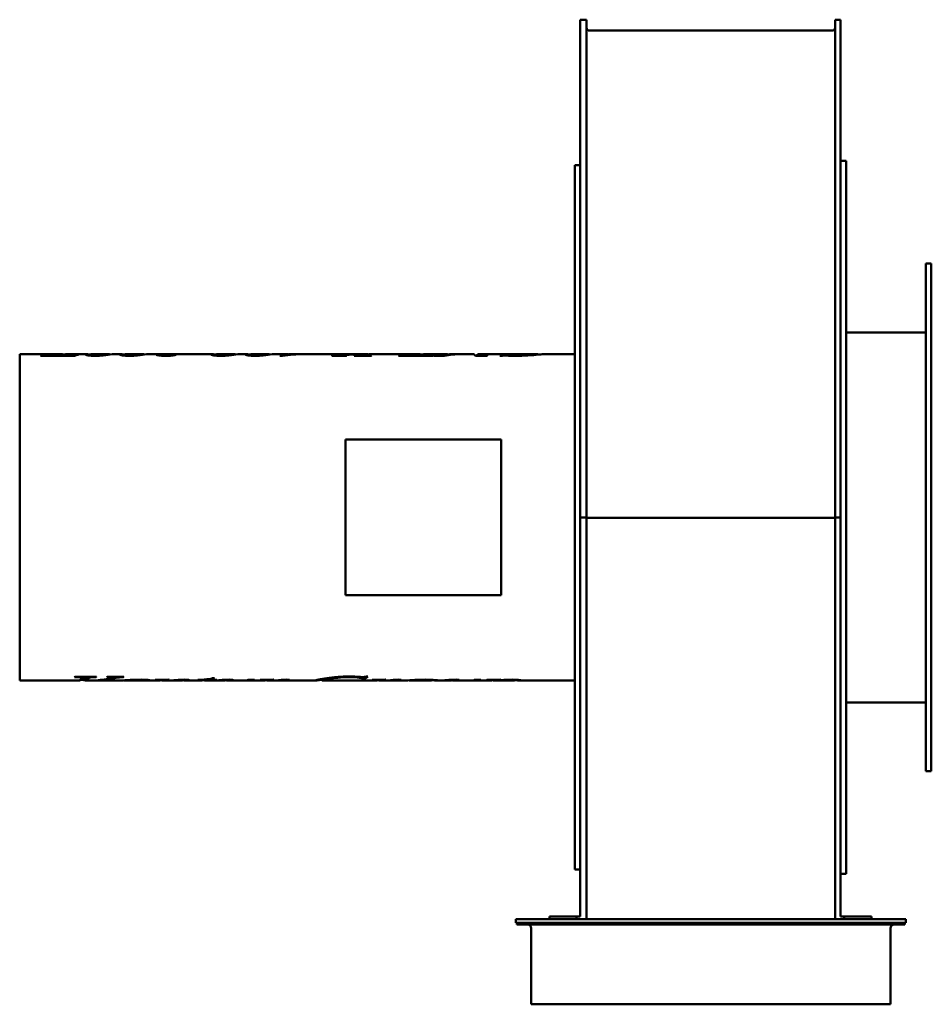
# Model space of a CAD drawing. Header units: millimetres. Extents: x 379 to 881, y 174 to 717.
import ezdxf

# ---------------------------------------------------------------- set-up
doc = ezdxf.new("R2010")
doc.units = ezdxf.units.MM
doc.header["$LTSCALE"] = 3
doc.layers.add('Widoczne (ISO)', color=7, linetype='Continuous', lineweight=50)

msp = doc.modelspace()

# ---------------------------------------------------------------- linework, layer by layer
at = {"layer": 'Widoczne (ISO)'}
for p, q in [((687.75, 688.9), (687.75, 716.96)), ((691.25, 716.96), (687.75, 716.96)), ((691.25, 688.9), (691.25, 716.96)), ((828.25, 688.9), (828.25, 716.96)), ((831.25, 716.96), (828.25, 716.96)), ((831.25, 688.9), (831.25, 716.96)), ((692.75, 710.96), (826.75, 710.96)), ((687.75, 442.54), (687.75, 688.9)), ((691.25, 442.54), (691.25, 688.9)), ((828.25, 442.54), (828.25, 688.9)), ((831.25, 442.54), (831.25, 688.9)), ((684.75, 636.74), (684.75, 636.67)), ((684.75, 636.74), (687.75, 636.74)), ((684.75, 624.64), (684.75, 636.67)), ((831.25, 639.04), (834.25, 639.04)), ((834.25, 639.04), (834.25, 246.04)), ((684.75, 624.64), (684.75, 624.33)), ((684.75, 623.84), (684.75, 624.33)), ((684.75, 623.84), (684.75, 623.29)), ((684.75, 580.39), (684.75, 623.29)), ((878.25, 302.54), (878.25, 582.54)), ((881.25, 582.54), (878.25, 582.54)), ((881.25, 302.54), (881.25, 582.54)), ((684.75, 580.39), (684.75, 579.24)), ((684.75, 519.31), (684.75, 579.24)), ((834.25, 544.54), (878.25, 544.54)), ((378.75, 532.54), (378.75, 352.54)), ((378.75, 532.54), (401.75, 532.54)), ((392.27, 532.35), (392.94, 532.35)), ((392.27, 531.68), (392.27, 532.35)), ((392.6, 531.68), (392.6, 532.15)), ((404.99, 532.54), (415.41, 532.54)), ((410.49, 532.35), (411.16, 532.35)), ((410.49, 532.15), (410.49, 532.35)), ((417.66, 531.73), (417.66, 532.18)), ((418.8, 532.54), (427.37, 532.54)), ((430.8, 532.54), (434.3, 532.54)), ((436.55, 531.73), (436.55, 532.18)), ((437.7, 532.54), (446.26, 532.54)), ((449.69, 532.54), (456.85, 532.54)), ((457.32, 531.64), (457.32, 532.22)), ((459.81, 532.47), (459.81, 532.51)), ((461.79, 532.54), (484.67, 532.54)), ((464.16, 531.99), (464.16, 532.15)), ((465.57, 532.53), (465.57, 532.54)), ((486.92, 531.73), (486.92, 532.18)), ((488.06, 532.54), (496.63, 532.54)), ((500.06, 532.54), (503.56, 532.54)), ((505.81, 531.73), (505.81, 532.18)), ((506.96, 532.54), (515.52, 532.54)), ((518.95, 532.54), (525.83, 532.54)), ((526.3, 532.03), (526.3, 532.21)), ((526.97, 532.38), (526.97, 532.46)), ((528.53, 532.54), (533.43, 532.54)), ((535.25, 532.54), (565.21, 532.54)), ((558.63, 532.08), (558.63, 532.23)), ((566.31, 532.48), (566.31, 532.53)), ((568.78, 532.54), (569.43, 532.54)), ((569.19, 531.68), (569.19, 532.54)), ((569.23, 531.68), (569.23, 532.54)), ((572.75, 532.54), (599.03, 532.54)), ((589.55, 532.35), (590.23, 532.35)), ((589.55, 531.68), (589.55, 532.35)), ((589.88, 531.68), (589.88, 532.15)), ((602.28, 532.54), (613.67, 532.54)), ((607.77, 532.35), (608.45, 532.35)), ((607.77, 532.15), (607.77, 532.35)), ((611.51, 531.68), (611.51, 532.24)), ((614.7, 531.99), (614.7, 532.2)), ((616.95, 532.54), (620.39, 532.54)), ((622, 532.54), (628.57, 532.54)), ((631.74, 532.54), (634.93, 532.54)), ((632.69, 531.68), (632.69, 532.2)), ((636.34, 532.54), (643.31, 532.54)), ((653.67, 532.54), (643.29, 532.54)), ((645.35, 532.39), (646.03, 532.39)), ((645.35, 531.76), (645.35, 532.39)), ((645.86, 531.77), (645.86, 532.25)), ((653.68, 532.54), (664.07, 532.54)), ((664.33, 532.26), (664.33, 532.49)), ((667.78, 532.54), (684.75, 532.54)), ((409.41, 531.68), (390.21, 531.68)), ((396.58, 531.87), (398.64, 531.87)), ((398.64, 531.68), (398.64, 531.87)), ((401.83, 531.87), (403.26, 531.87)), ((401.83, 531.68), (401.83, 531.87)), ((523.6, 531.68), (522.21, 531.68)), ((558.85, 531.68), (550.83, 531.68)), ((551.01, 531.68), (551.01, 531.77)), ((555.03, 531.68), (555.03, 531.96)), ((557.65, 531.68), (557.65, 531.9)), ((572.54, 531.68), (563.12, 531.68)), ((563.31, 531.68), (563.31, 531.77)), ((565.04, 531.68), (565.04, 531.8)), ((570.09, 531.68), (570.09, 531.95)), ((572.4, 531.77), (572.76, 531.77)), ((606.69, 531.68), (587.49, 531.68)), ((593.86, 531.87), (595.92, 531.87)), ((595.92, 531.68), (595.92, 531.87)), ((599.11, 531.87), (600.54, 531.87)), ((599.11, 531.68), (599.11, 531.87)), ((606.95, 531.77), (606.95, 531.68)), ((612.86, 531.68), (606.95, 531.68)), ((609.28, 531.68), (609.28, 531.81)), ((636.39, 531.68), (630.08, 531.68)), ((633.36, 531.68), (633.36, 531.96)), ((644.17, 531.6), (643.49, 531.6)), ((684.75, 519.31), (684.75, 518.33)), ((684.75, 517.15), (684.75, 518.33)), ((684.75, 517.15), (684.75, 516.07)), ((684.75, 443.36), (684.75, 516.07)), ((558.25, 399.62), (558.25, 485.47)), ((558.25, 485.47), (644.1, 485.47)), ((644.1, 485.47), (644.1, 399.62)), ((684.75, 443.36), (684.75, 441.73)), ((684.75, 369.02), (684.75, 441.73)), ((687.75, 442.54), (687.75, 222.54)), ((687.75, 442.54), (691.25, 442.54)), ((691.25, 442.54), (691.25, 221.04)), ((692.75, 442.33), (826.75, 442.33)), ((828.25, 442.54), (828.25, 221.04)), ((831.25, 442.54), (828.25, 442.54)), ((831.25, 442.54), (831.25, 222.54)), ((644.1, 399.62), (558.25, 399.62)), ((684.75, 369.02), (684.75, 367.94)), ((684.75, 366.76), (684.75, 367.94)), ((684.75, 366.76), (684.75, 365.77)), ((684.75, 305.85), (684.75, 365.77)), ((409.8, 354.48), (408.99, 354.48)), ((409.21, 354.65), (421.08, 354.65)), ((412.66, 353.54), (415.17, 353.54)), ((412.87, 354.65), (412.87, 354.03)), ((414.8, 353.54), (414.8, 352.62)), ((417.03, 354.65), (417.03, 354.14)), ((420.83, 354.65), (420.83, 354.48)), ((427.11, 354.65), (436.1, 354.65)), ((429.24, 354.65), (429.24, 354.17)), ((434.16, 354.65), (434.16, 354.39)), ((435.88, 354.65), (435.88, 354.48)), ((447.37, 353.04), (447.37, 352.77)), ((453.62, 352.92), (453.62, 352.84)), ((456.69, 352.97), (456.69, 352.77)), ((458.18, 352.99), (458.18, 352.55)), ((468.67, 353.04), (468.67, 352.74)), ((480.27, 353.07), (480.27, 352.86)), ((483.82, 353.52), (483.82, 352.86)), ((484.26, 353.61), (484.26, 352.99)), ((484.26, 352.99), (487.33, 352.99)), ((485.07, 353.8), (486.05, 353.8)), ((486.96, 352.99), (486.96, 352.86)), ((492.74, 353.01), (492.74, 352.78)), ((504.9, 352.99), (508.26, 352.99)), ((511.59, 352.93), (511.59, 352.86)), ((514.34, 352.97), (514.34, 352.84)), ((514.65, 352.98), (514.65, 352.79)), ((515.14, 352.99), (515.14, 352.67)), ((515.78, 353), (515.78, 352.55)), ((523.8, 352.97), (523.8, 352.71)), ((526.64, 353.03), (526.64, 352.69)), ((545.63, 353.49), (545.63, 352.55)), ((568.4, 353.18), (567.6, 353.18)), ((567.79, 354.48), (567.79, 353.51)), ((568.4, 354.17), (567.79, 354.17)), ((568.4, 354.17), (568.4, 353.18)), ((569.83, 354.8), (570.63, 354.8)), ((573.28, 352.93), (573.28, 352.86)), ((576.03, 352.97), (576.03, 352.84)), ((576.35, 352.98), (576.35, 352.79)), ((576.84, 352.99), (576.84, 352.67)), ((577.47, 353), (577.47, 352.55)), ((585.49, 352.97), (585.49, 352.71)), ((588.33, 353.03), (588.33, 352.69)), ((605.73, 352.98), (605.73, 352.64)), ((617.42, 353.01), (617.42, 352.78)), ((629.58, 352.99), (632.94, 352.99)), ((636.17, 352.94), (636.17, 352.86)), ((639.36, 352.98), (639.36, 352.77)), ((642.25, 353.02), (642.25, 352.65)), ((651.54, 353.03), (651.54, 352.63)), ((378.75, 352.54), (411.33, 352.54)), ((415.17, 352.54), (417.49, 352.54)), ((419.25, 352.54), (433.34, 352.54)), ((436.05, 352.66), (436.05, 352.63)), ((436.17, 352.67), (436.17, 352.57)), ((436.32, 352.67), (436.32, 352.55)), ((436.63, 352.54), (441.27, 352.54)), ((445.04, 352.54), (455.01, 352.54)), ((458.31, 352.54), (458.51, 352.54)), ((459.99, 352.54), (467, 352.54)), ((470.46, 352.54), (477.97, 352.54)), ((480.27, 352.86), (476.88, 352.86)), ((479.8, 352.75), (479.8, 352.71)), ((481.48, 352.54), (490.77, 352.54)), ((486.96, 352.86), (483.82, 352.86)), ((488.4, 352.72), (488.4, 352.65)), ((494.31, 352.54), (501.49, 352.54)), ((502.3, 352.56), (502.3, 352.54)), ((505.54, 352.54), (513.01, 352.54)), ((516.14, 352.54), (516.53, 352.54)), ((517.62, 352.54), (541.23, 352.54)), ((520.73, 352.74), (520.73, 352.64)), ((545.66, 352.54), (562.1, 352.54)), ((558.8, 352.62), (558.18, 352.62)), ((558.43, 352.66), (570.88, 352.66)), ((561.81, 352.66), (561.81, 352.6)), ((562.37, 352.66), (562.37, 352.56)), ((566.07, 352.54), (574.7, 352.54)), ((570.66, 352.66), (570.66, 352.62)), ((577.83, 352.54), (578.22, 352.54)), ((579.31, 352.54), (590.46, 352.54)), ((582.42, 352.74), (582.42, 352.64)), ((594.34, 352.54), (605.21, 352.54)), ((609.09, 352.54), (615.45, 352.54)), ((613.09, 352.72), (613.09, 352.65)), ((618.99, 352.54), (626.18, 352.54)), ((626.98, 352.56), (626.98, 352.54)), ((630.22, 352.54), (637.65, 352.54)), ((641.07, 352.54), (650.97, 352.54)), ((654.54, 352.54), (684.75, 352.54)), ((834.25, 340.54), (878.25, 340.54)), ((684.75, 305.85), (684.75, 304.7)), ((684.75, 261.8), (684.75, 304.7)), ((881.25, 302.54), (878.25, 302.54)), ((684.75, 261.8), (684.75, 261.25)), ((684.75, 260.76), (684.75, 261.25)), ((684.75, 260.76), (684.75, 260.45)), ((684.75, 248.41), (684.75, 260.45)), ((684.75, 248.41), (684.75, 248.35)), ((684.75, 248.35), (687.75, 248.35)), ((831.25, 246.04), (834.25, 246.04)), ((867.25, 221.04), (652.25, 221.04)), ((652.25, 221.04), (652.25, 219.04)), ((867.25, 219.04), (652.25, 219.04)), ((652.75, 218.04), (652.75, 219.04)), ((652.75, 218.04), (866.75, 218.04)), ((670.75, 221.04), (670.75, 222.54)), ((670.75, 222.54), (685.75, 222.54)), ((685.75, 222.54), (685.75, 221.04)), ((685.75, 222.54), (687.75, 222.54)), ((831.25, 222.54), (833.25, 222.54)), ((833.25, 221.04), (833.25, 222.54)), ((833.25, 222.54), (848.25, 222.54)), ((848.25, 222.54), (848.25, 221.04)), ((866.75, 218.04), (866.75, 219.04)), ((867.25, 221.04), (867.25, 219.04)), ((660.75, 216.04), (660.75, 174.04)), ((858.75, 216.04), (858.75, 174.04)), ((858.75, 174.04), (660.75, 174.04))]:
    msp.add_line(p, q, dxfattribs=at)
for centre, radius, start, end in [((692.75, 712.46), 1.5, 180, 270), ((826.75, 712.46), 1.5, 270, 0), ((658.75, 216.04), 2, 0, 90), ((860.75, 216.04), 2, 90, 180)]:
    msp.add_arc(centre, radius, start, end, dxfattribs=at)
for centre, major_axis, start_param, end_param in [((692.75, 442.38), (-1.5, 0), 0.000001, 1.5708), ((826.75, 442.38), (1.5, 0), 4.712385, 6.283184)]:
    msp.add_ellipse(centre, major_axis=major_axis, ratio=0.036189, start_param=start_param, end_param=end_param, dxfattribs=at)
for points in [[(390.21, 531.68), (390.89, 531.98), (391.58, 532.21), (392.27, 532.35)], [(392.94, 532.35), (392.71, 532.29), (392.6, 532.22), (392.6, 532.15)], [(392.6, 532.15), (392.6, 532.06), (392.87, 531.99), (393.41, 531.93)], [(398.64, 531.87), (400.21, 532.55), (401.78, 532.72), (403.35, 532.36)], [(404.99, 532.54), (403.94, 532.54), (402.88, 532.32), (401.83, 531.87)], [(411.16, 532.35), (410.58, 532.21), (409.99, 531.98), (409.41, 531.68)], [(418.8, 532.55), (418.04, 532.55), (417.66, 532.38), (417.66, 532.18)], [(429.69, 532.47), (428.41, 532.33), (426.79, 532.05), (424.83, 531.83)], [(427.15, 532.54), (427.86, 532.57), (428.29, 532.47), (428.46, 532.31)], [(430.8, 532.54), (430.53, 532.54), (430.16, 532.52), (429.69, 532.47)], [(437.7, 532.55), (436.93, 532.55), (436.55, 532.38), (436.55, 532.18)], [(448.58, 532.47), (447.3, 532.33), (445.68, 532.05), (443.72, 531.83)], [(446.05, 532.54), (446.75, 532.57), (447.19, 532.47), (447.36, 532.31)], [(449.69, 532.54), (449.43, 532.54), (449.06, 532.52), (448.58, 532.47)], [(458.92, 532.44), (457.85, 532.39), (457.32, 532.33), (457.32, 532.22)], [(465.57, 532.53), (462.59, 532.52), (460.37, 532.5), (458.92, 532.44)], [(460.49, 531.87), (461.86, 531.87), (463.09, 531.98), (464.16, 532.15)], [(464.16, 532.15), (464.39, 532.14), (464.61, 532.13), (464.84, 532.13)], [(488.06, 532.55), (487.3, 532.55), (486.92, 532.38), (486.92, 532.18)], [(498.95, 532.47), (497.67, 532.33), (496.05, 532.05), (494.09, 531.83)], [(496.42, 532.54), (497.12, 532.57), (497.55, 532.47), (497.72, 532.31)], [(500.06, 532.54), (499.79, 532.54), (499.42, 532.52), (498.95, 532.47)], [(506.96, 532.55), (506.19, 532.55), (505.81, 532.38), (505.81, 532.18)], [(517.84, 532.47), (516.56, 532.33), (514.94, 532.05), (512.98, 531.83)], [(515.31, 532.54), (516.01, 532.57), (516.45, 532.47), (516.62, 532.31)], [(518.95, 532.54), (518.69, 532.54), (518.32, 532.52), (517.84, 532.47)], [(522.21, 531.68), (523.8, 532.44), (525.38, 532.7), (526.97, 532.46)], [(535.25, 532.54), (531.36, 532.54), (527.48, 532.25), (523.6, 531.68)], [(526.3, 532.21), (528.98, 532.46), (531.65, 532.57), (534.33, 532.54)], [(528.53, 532.54), (527.79, 532.54), (527.04, 532.43), (526.3, 532.21)], [(555.03, 531.96), (555.22, 531.97), (556.42, 532.09), (558.63, 532.23)], [(560.3, 532.21), (559.12, 532.13), (558.34, 532.06), (557.98, 532)], [(558.63, 532.23), (561.19, 532.39), (563.75, 532.49), (566.31, 532.53)], [(569.19, 532.54), (566.23, 532.51), (563.27, 532.4), (560.3, 532.21)], [(566.31, 532.53), (565.94, 532.54), (565.57, 532.54), (565.21, 532.54)], [(567.03, 532.5), (567.76, 532.54), (568.5, 532.55), (569.23, 532.54)], [(567.31, 532.23), (567.94, 532.41), (568.56, 532.51), (569.19, 532.54)], [(569.23, 532.54), (569.85, 532.56), (570.48, 532.5), (571.11, 532.36)], [(570.58, 532.23), (570.25, 532.13), (570.09, 532.03), (570.09, 531.95)], [(572.75, 532.54), (572.02, 532.54), (571.3, 532.44), (570.58, 532.23)], [(587.49, 531.68), (588.18, 531.98), (588.86, 532.21), (589.55, 532.35)], [(590.23, 532.35), (589.99, 532.29), (589.88, 532.22), (589.88, 532.15)], [(589.88, 532.15), (589.88, 532.06), (590.15, 531.99), (590.7, 531.93)], [(595.92, 531.87), (597.5, 532.55), (599.07, 532.72), (600.64, 532.36)], [(602.28, 532.54), (601.22, 532.54), (600.17, 532.32), (599.11, 531.87)], [(608.45, 532.35), (607.86, 532.21), (607.27, 531.98), (606.69, 531.68)], [(611.51, 532.24), (612.78, 532.6), (614.05, 532.64), (615.32, 532.37)], [(622, 532.54), (618.95, 532.54), (615.9, 532.25), (612.86, 531.68)], [(614.7, 532.2), (616.86, 532.46), (619.03, 532.57), (621.19, 532.54)], [(616.95, 532.54), (616.2, 532.54), (615.45, 532.43), (614.7, 532.2)], [(630.08, 531.68), (629.57, 532.25), (629.07, 532.54), (628.57, 532.54)], [(630.22, 531.68), (631.04, 532.62), (631.87, 532.79), (632.69, 532.2)], [(632.69, 532.2), (633.67, 532.5), (634.65, 532.6), (635.63, 532.51)], [(636.34, 532.54), (635.35, 532.54), (634.36, 532.35), (633.36, 531.96)], [(643.29, 532.54), (643.3, 532.54), (643.31, 532.54), (643.32, 532.54)], [(643.49, 531.6), (644.11, 531.98), (644.73, 532.24), (645.35, 532.39)], [(646.03, 532.39), (645.92, 532.34), (645.86, 532.29), (645.86, 532.25)], [(651.93, 531.77), (655.8, 531.77), (658.96, 532.06), (661.41, 532.31)], [(653.68, 532.54), (653.68, 532.54), (653.67, 532.54), (653.67, 532.54)], [(661.41, 532.31), (663.35, 532.52), (664.33, 532.61), (664.33, 532.49)], [(393.41, 531.93), (393.82, 531.89), (394.88, 531.87), (396.58, 531.87)], [(424.83, 531.83), (423.53, 531.69), (422.09, 531.61), (420.5, 531.61)], [(443.72, 531.83), (442.43, 531.69), (440.98, 531.61), (439.39, 531.61)], [(494.09, 531.83), (492.79, 531.69), (491.35, 531.61), (489.76, 531.61)], [(512.98, 531.83), (511.69, 531.69), (510.24, 531.61), (508.65, 531.61)], [(550.83, 531.68), (550.89, 531.71), (550.95, 531.74), (551.01, 531.77)], [(557.98, 532), (557.76, 531.96), (557.65, 531.93), (557.65, 531.9)], [(559.04, 531.77), (558.98, 531.74), (558.92, 531.71), (558.85, 531.68)], [(563.12, 531.68), (563.18, 531.71), (563.25, 531.74), (563.31, 531.77)], [(563.31, 531.77), (564.08, 531.77), (564.66, 531.78), (565.04, 531.8)], [(572.76, 531.77), (572.69, 531.74), (572.61, 531.71), (572.54, 531.68)], [(590.7, 531.93), (591.1, 531.89), (592.16, 531.87), (593.86, 531.87)], [(606.95, 531.77), (608.28, 531.78), (609.05, 531.79), (609.28, 531.81)], [(636.57, 531.77), (636.51, 531.74), (636.45, 531.71), (636.39, 531.68)], [(647.07, 531.72), (646.48, 531.75), (646.05, 531.77), (645.78, 531.77)], [(651.93, 531.6), (650.15, 531.6), (648.53, 531.64), (647.07, 531.72)], [(658.85, 531.81), (656.65, 531.68), (654.34, 531.6), (651.93, 531.6)], [(408.99, 354.48), (409.07, 354.53), (409.14, 354.59), (409.21, 354.65)], [(411.33, 352.55), (411.78, 352.55), (412.24, 352.9), (412.69, 353.6)], [(414.8, 352.75), (413.96, 352.83), (413.11, 352.92), (412.27, 353.04)], [(412.69, 353.6), (412.81, 353.79), (412.87, 353.95), (412.87, 354.03)], [(416.59, 353.67), (415.99, 352.73), (415.4, 352.38), (414.8, 352.62)], [(416.59, 354.65), (416.11, 353.91), (415.64, 353.54), (415.17, 353.54)], [(417.03, 354.14), (416.88, 354.08), (416.74, 353.91), (416.59, 353.67)], [(417.49, 352.54), (420.5, 352.54), (423.51, 352.83), (426.52, 353.39)], [(427.91, 353.31), (424.73, 352.75), (421.55, 352.5), (418.37, 352.55)], [(421.08, 354.65), (420.99, 354.59), (420.91, 354.53), (420.83, 354.48)], [(426.52, 353.39), (427.79, 353.62), (428.59, 353.83), (428.92, 353.95)], [(426.84, 354.48), (426.93, 354.53), (427.02, 354.59), (427.11, 354.65)], [(428.92, 353.95), (429.13, 354.03), (429.24, 354.1), (429.24, 354.17)], [(429.73, 354.65), (429.57, 354.61), (429.41, 354.58), (429.24, 354.55)], [(435.88, 354.48), (435.16, 354.46), (434.59, 354.44), (434.16, 354.39)], [(436.1, 354.65), (436.03, 354.59), (435.95, 354.53), (435.88, 354.48)], [(453.43, 352.91), (455.97, 352.95), (458.51, 353), (461.05, 353.05)], [(453.62, 352.84), (453.56, 352.87), (453.49, 352.89), (453.43, 352.91)], [(461.05, 353.05), (460.1, 352.7), (459.14, 352.53), (458.18, 352.55)], [(476.88, 352.86), (476.96, 352.89), (477.03, 352.91), (477.11, 352.94)], [(486.05, 353.8), (485.46, 353.46), (484.86, 353.2), (484.26, 352.99)], [(487.33, 352.99), (487.2, 352.95), (487.08, 352.9), (486.96, 352.86)], [(487.72, 352.67), (488.93, 352.76), (490.2, 352.88), (491.54, 352.95)], [(491.54, 352.95), (492.57, 353.01), (493.52, 353.05), (494.38, 353.05)], [(508.26, 352.99), (506.91, 352.55), (505.56, 352.43), (504.21, 352.65)], [(504.38, 352.83), (504.56, 352.88), (504.73, 352.93), (504.9, 352.99)], [(511.3, 352.93), (513.82, 352.96), (516.35, 353), (518.87, 353.05)], [(511.59, 352.86), (511.49, 352.88), (511.39, 352.9), (511.3, 352.93)], [(518.87, 353.05), (517.84, 352.67), (516.81, 352.5), (515.78, 352.55)], [(516.53, 352.54), (518.85, 352.54), (520.96, 352.76), (522.87, 352.9)], [(522.87, 352.9), (524.07, 352.99), (525.05, 353.05), (525.81, 353.05)], [(549.14, 353.38), (546.8, 352.91), (545.63, 352.59), (545.63, 352.55)], [(560.51, 354.48), (555.87, 354.48), (552.08, 353.96), (549.14, 353.38)], [(552.2, 354.39), (554.85, 354.65), (557.62, 354.8), (560.51, 354.8)], [(560.51, 354.8), (562.65, 354.8), (564.6, 354.72), (566.35, 354.56)], [(566.35, 354.56), (567.05, 354.51), (567.56, 354.48), (567.89, 354.48)], [(567.6, 353.18), (567.73, 353.31), (567.79, 353.43), (567.79, 353.51)], [(570.63, 354.8), (569.89, 354.1), (569.15, 353.56), (568.4, 353.18)], [(569.13, 354.59), (568.89, 354.43), (568.65, 354.3), (568.4, 354.17)], [(572.99, 352.93), (575.51, 352.96), (578.04, 353), (580.56, 353.05)], [(573.28, 352.86), (573.18, 352.88), (573.09, 352.9), (572.99, 352.93)], [(580.56, 353.05), (579.53, 352.67), (578.5, 352.5), (577.47, 352.55)], [(578.22, 352.54), (580.54, 352.54), (582.65, 352.76), (584.56, 352.9)], [(584.56, 352.9), (585.77, 352.99), (586.75, 353.05), (587.5, 353.05)], [(612.4, 352.67), (613.61, 352.76), (614.88, 352.88), (616.22, 352.95)], [(616.22, 352.95), (617.25, 353.01), (618.2, 353.05), (619.07, 353.05)], [(632.94, 352.99), (631.59, 352.55), (630.24, 352.43), (628.89, 352.65)], [(629.07, 352.83), (629.24, 352.88), (629.41, 352.93), (629.58, 352.99)], [(636.17, 352.94), (638.69, 352.97), (641.21, 353.01), (643.72, 353.05)], [(643.72, 353.05), (643.23, 352.87), (642.74, 352.74), (642.25, 352.65)], [(436.17, 352.57), (436.09, 352.59), (436.05, 352.61), (436.05, 352.63)], [(436.32, 352.57), (436.27, 352.57), (436.22, 352.57), (436.17, 352.57)], [(441.27, 352.54), (441.45, 352.54), (441.62, 352.54), (441.79, 352.54)], [(443.26, 352.55), (443.18, 352.55), (443.1, 352.55), (443.02, 352.55)], [(449.02, 352.59), (447.71, 352.54), (445.79, 352.54), (443.26, 352.55)], [(450.51, 352.77), (450.51, 352.68), (450.01, 352.62), (449.02, 352.59)], [(454.43, 352.85), (454.16, 352.85), (453.89, 352.85), (453.62, 352.84)], [(455.34, 352.86), (455.18, 352.86), (454.87, 352.86), (454.43, 352.85)], [(455.01, 352.54), (455.33, 352.54), (455.65, 352.56), (455.98, 352.61)], [(455.98, 352.61), (456.45, 352.67), (456.69, 352.74), (456.69, 352.77)], [(458.18, 352.59), (457.6, 352.62), (457.09, 352.67), (456.66, 352.75)], [(467.6, 352.81), (467.15, 352.81), (466.62, 352.8), (465.98, 352.77)], [(467, 352.54), (467.37, 352.54), (467.74, 352.56), (468.11, 352.61)], [(468.11, 352.61), (468.49, 352.65), (468.67, 352.7), (468.67, 352.74)], [(471.49, 352.6), (470.54, 352.5), (469.59, 352.54), (468.64, 352.71)], [(472.2, 352.79), (472.2, 352.72), (471.97, 352.65), (471.49, 352.6)], [(477.97, 352.54), (478.74, 352.54), (479.5, 352.65), (480.27, 352.86)], [(479.8, 352.71), (479.77, 352.71), (479.74, 352.72), (479.7, 352.73)], [(483.82, 352.86), (482.48, 352.5), (481.14, 352.45), (479.8, 352.71)], [(488.4, 352.65), (488.18, 352.65), (487.95, 352.66), (487.72, 352.67)], [(490.77, 352.54), (491.15, 352.54), (491.53, 352.57), (491.91, 352.61)], [(491.91, 352.61), (492.46, 352.67), (492.74, 352.75), (492.74, 352.78)], [(492.94, 352.63), (492.77, 352.65), (492.63, 352.68), (492.5, 352.7)], [(495.37, 352.6), (494.56, 352.52), (493.75, 352.53), (492.94, 352.63)], [(496.39, 352.84), (496.39, 352.78), (496.05, 352.67), (495.37, 352.6)], [(502.3, 352.54), (502.19, 352.54), (502.07, 352.55), (501.96, 352.55)], [(504.21, 352.65), (504.08, 352.67), (503.97, 352.69), (503.87, 352.71)], [(513.21, 352.87), (512.91, 352.87), (512.37, 352.87), (511.59, 352.86)], [(513.01, 352.54), (513.32, 352.54), (513.63, 352.56), (513.94, 352.6)], [(514.34, 352.84), (514.04, 352.86), (513.67, 352.87), (513.21, 352.87)], [(513.94, 352.6), (514.42, 352.66), (514.65, 352.74), (514.65, 352.79)], [(514.65, 352.79), (514.65, 352.81), (514.55, 352.83), (514.34, 352.84)], [(515.14, 352.67), (514.94, 352.69), (514.76, 352.72), (514.62, 352.75)], [(515.78, 352.6), (515.55, 352.62), (515.34, 352.64), (515.14, 352.67)], [(520.73, 352.64), (519.6, 352.58), (518.38, 352.53), (517.07, 352.55)], [(522.47, 352.74), (522.08, 352.73), (521.5, 352.69), (520.73, 352.64)], [(523.18, 352.75), (522.92, 352.75), (522.69, 352.75), (522.47, 352.74)], [(523.6, 352.74), (523.49, 352.75), (523.35, 352.75), (523.18, 352.75)], [(523.8, 352.71), (523.76, 352.72), (523.7, 352.74), (523.6, 352.74)], [(526.64, 352.69), (526.3, 352.65), (525.79, 352.64), (525.12, 352.64)], [(527.4, 352.88), (527.4, 352.8), (527.15, 352.74), (526.64, 352.69)], [(545.63, 352.55), (545.63, 352.55), (545.64, 352.54), (545.66, 352.54)], [(558.18, 352.62), (558.27, 352.63), (558.35, 352.65), (558.43, 352.66)], [(561.81, 352.6), (561.19, 352.61), (560.19, 352.62), (558.8, 352.62)], [(562.37, 352.56), (562.37, 352.57), (562.19, 352.59), (561.81, 352.6)], [(562.1, 352.54), (562.28, 352.54), (562.37, 352.55), (562.37, 352.56)], [(565.63, 352.56), (565.33, 352.57), (565.03, 352.61), (564.73, 352.66)], [(566.84, 352.57), (566.59, 352.56), (566.19, 352.52), (565.63, 352.56)], [(570.88, 352.66), (570.81, 352.65), (570.73, 352.63), (570.66, 352.62)], [(574.9, 352.87), (574.61, 352.87), (574.07, 352.87), (573.28, 352.86)], [(574.7, 352.54), (575.01, 352.54), (575.32, 352.56), (575.63, 352.6)], [(576.03, 352.84), (575.73, 352.86), (575.36, 352.87), (574.9, 352.87)], [(575.63, 352.6), (576.11, 352.66), (576.35, 352.74), (576.35, 352.79)], [(576.35, 352.79), (576.35, 352.81), (576.24, 352.83), (576.03, 352.84)], [(576.84, 352.67), (576.63, 352.69), (576.46, 352.72), (576.31, 352.75)], [(577.47, 352.6), (577.24, 352.62), (577.03, 352.64), (576.84, 352.67)], [(582.42, 352.64), (581.29, 352.58), (580.07, 352.53), (578.76, 352.55)], [(584.16, 352.74), (583.77, 352.73), (583.19, 352.69), (582.42, 352.64)], [(584.87, 352.75), (584.61, 352.75), (584.38, 352.75), (584.16, 352.74)], [(585.29, 352.74), (585.18, 352.75), (585.04, 352.75), (584.87, 352.75)], [(585.49, 352.71), (585.46, 352.72), (585.39, 352.74), (585.29, 352.74)], [(588.33, 352.69), (587.99, 352.65), (587.48, 352.64), (586.81, 352.64)], [(589.09, 352.88), (589.09, 352.8), (588.84, 352.74), (588.33, 352.69)], [(605.21, 352.54), (605.56, 352.54), (605.73, 352.58), (605.73, 352.64)], [(613.09, 352.65), (612.86, 352.65), (612.63, 352.66), (612.4, 352.67)], [(615.45, 352.54), (615.83, 352.54), (616.21, 352.57), (616.59, 352.61)], [(616.59, 352.61), (617.15, 352.67), (617.42, 352.75), (617.42, 352.78)], [(617.62, 352.63), (617.45, 352.65), (617.31, 352.68), (617.18, 352.7)], [(620.05, 352.6), (619.24, 352.52), (618.43, 352.53), (617.62, 352.63)], [(621.08, 352.84), (621.08, 352.78), (620.73, 352.67), (620.05, 352.6)], [(626.98, 352.54), (626.87, 352.54), (626.75, 352.55), (626.64, 352.55)], [(628.89, 352.65), (628.77, 352.67), (628.65, 352.69), (628.55, 352.71)], [(637.96, 352.87), (637.54, 352.87), (636.94, 352.87), (636.17, 352.86)], [(637.65, 352.54), (638.05, 352.54), (638.45, 352.58), (638.85, 352.64)], [(638.85, 352.64), (639.19, 352.7), (639.36, 352.75), (639.36, 352.77)], [(640.54, 352.56), (640.12, 352.58), (639.71, 352.64), (639.29, 352.74)], [(650.97, 352.54), (651.35, 352.54), (651.54, 352.57), (651.54, 352.63)], [(655.17, 352.63), (655.17, 352.49), (653.96, 352.52), (651.54, 352.72)]]:
    msp.add_open_spline(points, degree=3, dxfattribs=at)
for points, knots in [([(403.26, 531.87), (404.76, 531.87), (405.96, 531.89), (406.88, 531.94), (407.8, 531.98), (408.54, 532.04), (409.11, 532.11), (409.67, 532.18), (410.13, 532.27), (410.49, 532.35)], [0, 0, 0, 0, 1, 1, 1, 2, 2, 2, 3, 3, 3, 3]), ([(414.9, 532.41), (414.9, 532.55), (415.3, 532.58), (416.09, 532.51), (416.53, 532.46), (417.07, 532.39), (417.71, 532.31)], [0, 0, 0, 0, 1, 1, 1, 1.551401, 1.551401, 1.551401, 1.551401]), ([(420.5, 531.61), (418.92, 531.61), (417.59, 531.71), (416.51, 531.87), (415.44, 532.03), (414.9, 532.26), (414.9, 532.41)], [0, 0, 0, 0, 1, 1, 1, 2, 2, 2, 2]), ([(417.66, 532.18), (417.66, 532.06), (417.94, 531.94), (418.49, 531.86), (419.05, 531.78), (419.71, 531.74), (420.46, 531.74)], [0, 0, 0, 0, 1, 1, 1, 2, 2, 2, 2]), ([(420.46, 531.74), (421.16, 531.74), (421.88, 531.78), (422.62, 531.85), (423.36, 531.92), (424.11, 532.06), (424.9, 532.21), (425.68, 532.36), (426.43, 532.51), (427.15, 532.54)], [0, 0, 0, 0, 1, 1, 1, 2, 2, 2, 3, 3, 3, 3]), ([(433.79, 532.41), (433.79, 532.55), (434.19, 532.58), (434.99, 532.51), (435.43, 532.46), (435.97, 532.39), (436.61, 532.31)], [0, 0, 0, 0, 1, 1, 1, 1.551401, 1.551401, 1.551401, 1.551401]), ([(439.39, 531.61), (437.81, 531.61), (436.48, 531.71), (435.41, 531.87), (434.33, 532.03), (433.79, 532.26), (433.79, 532.41)], [0, 0, 0, 0, 1, 1, 1, 2, 2, 2, 2]), ([(436.55, 532.18), (436.55, 532.06), (436.83, 531.94), (437.39, 531.86), (437.95, 531.78), (438.6, 531.74), (439.35, 531.74)], [0, 0, 0, 0, 1, 1, 1, 2, 2, 2, 2]), ([(439.35, 531.74), (440.06, 531.74), (440.78, 531.78), (441.51, 531.85), (442.25, 531.92), (443.01, 532.06), (443.79, 532.21), (444.57, 532.36), (445.33, 532.51), (446.05, 532.54)], [0, 0, 0, 0, 1, 1, 1, 2, 2, 2, 3, 3, 3, 3]), ([(454.2, 532.15), (454.2, 532.25), (454.62, 532.34), (455.46, 532.4), (456.31, 532.46), (457.76, 532.49), (459.81, 532.51)], [0, 0, 0, 0, 1, 1, 1, 2, 2, 2, 2]), ([(459.08, 531.61), (457.62, 531.61), (456.44, 531.67), (455.54, 531.78), (454.65, 531.89), (454.2, 532.03), (454.2, 532.15)], [0, 0, 0, 0, 1, 1, 1, 2, 2, 2, 2]), ([(459.81, 532.51), (458.53, 532.53), (457.57, 532.54), (456.91, 532.54), (456.89, 532.54), (456.87, 532.54), (456.85, 532.54)], [0, 0, 0, 0, 1, 1, 1, 1.030841, 1.030841, 1.030841, 1.030841]), ([(457.32, 532.22), (457.32, 532.13), (457.63, 532.05), (458.25, 531.98), (458.87, 531.91), (459.62, 531.87), (460.49, 531.87)], [0, 0, 0, 0, 1, 1, 1, 2, 2, 2, 2]), ([(464.84, 532.13), (464.2, 531.99), (463.38, 531.85), (462.38, 531.76), (461.38, 531.66), (460.28, 531.61), (459.08, 531.61)], [0, 0, 0, 0, 1, 1, 1, 2, 2, 2, 2]), ([(459.7, 532.51), (459.74, 532.52), (459.79, 532.52), (459.83, 532.52), (460.32, 532.54), (461.09, 532.54), (462.14, 532.54), (463.19, 532.54), (464.33, 532.54), (465.57, 532.54)], [0.901519, 0.901519, 0.901519, 0.901519, 1, 1, 1, 2, 2, 2, 3, 3, 3, 3]), ([(484.16, 532.41), (484.16, 532.55), (484.56, 532.58), (485.35, 532.51), (485.79, 532.46), (486.33, 532.39), (486.97, 532.31)], [0, 0, 0, 0, 1, 1, 1, 1.551401, 1.551401, 1.551401, 1.551401]), ([(489.76, 531.61), (488.18, 531.61), (486.85, 531.71), (485.77, 531.87), (484.7, 532.03), (484.16, 532.26), (484.16, 532.41)], [0, 0, 0, 0, 1, 1, 1, 2, 2, 2, 2]), ([(486.92, 532.18), (486.92, 532.06), (487.2, 531.94), (487.75, 531.86), (488.31, 531.78), (488.97, 531.74), (489.72, 531.74)], [0, 0, 0, 0, 1, 1, 1, 2, 2, 2, 2]), ([(489.72, 531.74), (490.42, 531.74), (491.15, 531.78), (491.88, 531.85), (492.62, 531.92), (493.38, 532.06), (494.16, 532.21), (494.94, 532.36), (495.69, 532.51), (496.42, 532.54)], [0, 0, 0, 0, 1, 1, 1, 2, 2, 2, 3, 3, 3, 3]), ([(503.05, 532.41), (503.05, 532.55), (503.45, 532.58), (504.25, 532.51), (504.69, 532.46), (505.23, 532.39), (505.87, 532.31)], [0, 0, 0, 0, 1, 1, 1, 1.551401, 1.551401, 1.551401, 1.551401]), ([(508.65, 531.61), (507.07, 531.61), (505.74, 531.71), (504.67, 531.87), (503.59, 532.03), (503.05, 532.26), (503.05, 532.41)], [0, 0, 0, 0, 1, 1, 1, 2, 2, 2, 2]), ([(505.81, 532.18), (505.81, 532.06), (506.09, 531.94), (506.65, 531.86), (507.21, 531.78), (507.86, 531.74), (508.61, 531.74)], [0, 0, 0, 0, 1, 1, 1, 2, 2, 2, 2]), ([(508.61, 531.74), (509.32, 531.74), (510.04, 531.78), (510.77, 531.85), (511.51, 531.92), (512.27, 532.06), (513.05, 532.21), (513.83, 532.36), (514.59, 532.51), (515.31, 532.54)], [0, 0, 0, 0, 1, 1, 1, 2, 2, 2, 3, 3, 3, 3]), ([(565.04, 531.8), (565.57, 531.84), (565.96, 531.88), (566.21, 531.92), (566.45, 531.97), (566.82, 532.09), (567.31, 532.23)], [0, 0, 0, 0, 1, 1, 1, 2, 2, 2, 2]), ([(600.54, 531.87), (602.04, 531.87), (603.25, 531.89), (604.17, 531.94), (605.09, 531.98), (605.83, 532.04), (606.39, 532.11), (606.96, 532.18), (607.42, 532.27), (607.77, 532.35)], [0, 0, 0, 0, 1, 1, 1, 2, 2, 2, 3, 3, 3, 3]), ([(609.28, 531.81), (609.69, 531.83), (610.07, 531.87), (610.41, 531.94), (610.75, 532), (611.11, 532.12), (611.51, 532.24)], [0, 0, 0, 0, 1, 1, 1, 2, 2, 2, 2]), ([(645.86, 532.25), (645.86, 532.16), (646.4, 532.05), (647.48, 531.94), (648.55, 531.83), (650.04, 531.77), (651.93, 531.77)], [0, 0, 0, 0, 1, 1, 1, 2, 2, 2, 2]), ([(667.78, 532.54), (667.55, 532.54), (667.19, 532.52), (666.69, 532.48), (665.78, 532.41), (664.65, 532.29), (663.29, 532.16), (661.92, 532.04), (660.45, 531.91), (658.85, 531.81)], [0.443876, 0.443876, 0.443876, 0.443876, 1, 1, 1, 2, 2, 2, 3, 3, 3, 3]), ([(551.01, 531.77), (551.88, 531.79), (552.61, 531.81), (553.21, 531.84), (553.8, 531.87), (554.41, 531.91), (555.03, 531.96)], [0, 0, 0, 0, 1, 1, 1, 2, 2, 2, 2]), ([(557.65, 531.9), (557.65, 531.87), (557.76, 531.85), (558, 531.82), (558.23, 531.79), (558.57, 531.78), (559.04, 531.77)], [0, 0, 0, 0, 1, 1, 1, 2, 2, 2, 2]), ([(570.09, 531.95), (570.09, 531.9), (570.24, 531.85), (570.56, 531.82), (570.87, 531.79), (571.48, 531.77), (572.4, 531.77)], [0, 0, 0, 0, 1, 1, 1, 2, 2, 2, 2]), ([(633.36, 531.96), (633.77, 531.9), (634.16, 531.85), (634.53, 531.83), (634.9, 531.8), (635.58, 531.78), (636.57, 531.77)], [0, 0, 0, 0, 1, 1, 1, 2, 2, 2, 2]), ([(645.78, 531.77), (645.48, 531.77), (645.22, 531.76), (645.01, 531.74), (644.79, 531.72), (644.51, 531.68), (644.17, 531.6)], [0, 0, 0, 0, 1, 1, 1, 2, 2, 2, 2]), ([(412.87, 354.03), (412.87, 354.15), (412.62, 354.26), (412.13, 354.34), (411.64, 354.43), (410.86, 354.48), (409.8, 354.48)], [0, 0, 0, 0, 1, 1, 1, 2, 2, 2, 2]), ([(420.83, 354.48), (419.54, 354.47), (418.66, 354.45), (418.18, 354.39), (417.71, 354.34), (417.33, 354.26), (417.03, 354.14)], [0, 0, 0, 0, 1, 1, 1, 2, 2, 2, 2]), ([(429.24, 354.17), (429.24, 354.24), (429.07, 354.31), (428.74, 354.37), (428.4, 354.43), (427.77, 354.46), (426.84, 354.48)], [0, 0, 0, 0, 1, 1, 1, 2, 2, 2, 2]), ([(434.16, 354.39), (433.35, 354.31), (432.54, 354.2), (431.74, 354.06), (430.94, 353.91), (429.66, 353.62), (427.91, 353.31)], [0, 0, 0, 0, 1, 1, 1, 2, 2, 2, 2]), ([(433.34, 352.54), (433.64, 352.54), (434.01, 352.55), (434.46, 352.57), (435.81, 352.63), (437.52, 352.76), (439.57, 352.87), (441.62, 352.97), (443.73, 353.05), (445.9, 353.05)], [0.670473, 0.670473, 0.670473, 0.670473, 1, 1, 1, 2, 2, 2, 3, 3, 3, 3]), ([(445.07, 352.94), (443.52, 352.94), (441.88, 352.85), (440.14, 352.74), (438.41, 352.64), (437.14, 352.51), (436.32, 352.55)], [0, 0, 0, 0, 1, 1, 1, 2, 2, 2, 2]), ([(447.37, 352.77), (447.37, 352.81), (447.17, 352.85), (446.77, 352.89), (446.37, 352.92), (445.81, 352.94), (445.07, 352.94)], [0, 0, 0, 0, 1, 1, 1, 2, 2, 2, 2]), ([(445.9, 353.05), (447.47, 353.05), (448.63, 353.01), (449.38, 352.95), (450.14, 352.89), (450.51, 352.83), (450.51, 352.77)], [0, 0, 0, 0, 1, 1, 1, 2, 2, 2, 2]), ([(458.51, 352.54), (461.29, 352.54), (463.44, 352.76), (464.95, 352.86), (466.52, 352.97), (468.03, 353.05), (469.48, 353.05)], [0.037632, 0.037632, 0.037632, 0.037632, 1, 1, 1, 2, 2, 2, 2]), ([(469.48, 353.05), (470.27, 353.05), (470.92, 353.02), (471.43, 352.97), (471.95, 352.91), (472.2, 352.85), (472.2, 352.79)], [0, 0, 0, 0, 1, 1, 1, 2, 2, 2, 2]), ([(477.11, 352.94), (478.74, 352.98), (480.12, 353.05), (481.25, 353.15), (482.37, 353.25), (483.65, 353.44), (485.07, 353.8)], [0, 0, 0, 0, 1, 1, 1, 2, 2, 2, 2]), ([(494.38, 353.05), (494.97, 353.05), (495.46, 353.02), (495.83, 352.98), (496.21, 352.94), (496.39, 352.89), (496.39, 352.84)], [0, 0, 0, 0, 1, 1, 1, 2, 2, 2, 2]), ([(525.81, 353.05), (526.3, 353.05), (526.68, 353.03), (526.97, 353), (527.26, 352.97), (527.4, 352.93), (527.4, 352.88)], [0, 0, 0, 0, 1, 1, 1, 2, 2, 2, 2]), ([(541.17, 352.55), (541.17, 352.58), (541.72, 352.73), (542.8, 352.95), (543.89, 353.17), (545.25, 353.44), (546.88, 353.7), (548.52, 353.96), (550.29, 354.2), (552.2, 354.39)], [0, 0, 0, 0, 1, 1, 1, 2, 2, 2, 3, 3, 3, 3]), ([(545.63, 352.95), (544.32, 352.85), (543.3, 352.74), (542.58, 352.67), (541.64, 352.56), (541.17, 352.53), (541.17, 352.55)], [1.235245, 1.235245, 1.235245, 1.235245, 2, 2, 2, 3, 3, 3, 3]), ([(567.79, 353.51), (567.79, 353.72), (567.15, 353.94), (565.86, 354.15), (564.56, 354.36), (562.78, 354.48), (560.51, 354.48)], [0, 0, 0, 0, 1, 1, 1, 2, 2, 2, 2]), ([(567.89, 354.48), (568.25, 354.48), (568.56, 354.49), (568.82, 354.53), (569.08, 354.57), (569.42, 354.65), (569.83, 354.8)], [0, 0, 0, 0, 1, 1, 1, 2, 2, 2, 2]), ([(587.5, 353.05), (587.99, 353.05), (588.38, 353.03), (588.66, 353), (588.95, 352.97), (589.09, 352.93), (589.09, 352.88)], [0, 0, 0, 0, 1, 1, 1, 2, 2, 2, 2]), ([(590.46, 352.54), (590.75, 352.54), (591.13, 352.55), (591.6, 352.58), (592.85, 352.64), (594.52, 352.76), (596.6, 352.87), (598.69, 352.97), (600.7, 353.05), (602.64, 353.05)], [0.625205, 0.625205, 0.625205, 0.625205, 1, 1, 1, 2, 2, 2, 3, 3, 3, 3]), ([(602.11, 352.93), (599.93, 352.93), (597.93, 352.75), (596.1, 352.62), (594.39, 352.5), (593.48, 352.52), (593.37, 352.68)], [0, 0, 0, 0, 1, 1, 1, 1.934074, 1.934074, 1.934074, 1.934074]), ([(605.73, 352.64), (605.73, 352.7), (605.4, 352.78), (604.73, 352.84), (604.06, 352.9), (603.18, 352.93), (602.11, 352.93)], [0, 0, 0, 0, 1, 1, 1, 2, 2, 2, 2]), ([(602.64, 353.05), (604.61, 353.05), (606.21, 352.97), (607.47, 352.86), (608.73, 352.76), (609.36, 352.64), (609.36, 352.58)], [0, 0, 0, 0, 1, 1, 1, 2, 2, 2, 2]), ([(619.07, 353.05), (619.65, 353.05), (620.14, 353.02), (620.51, 352.98), (620.89, 352.94), (621.08, 352.89), (621.08, 352.84)], [0, 0, 0, 0, 1, 1, 1, 2, 2, 2, 2]), ([(642.25, 352.65), (643.85, 352.75), (645.28, 352.87), (646.54, 352.94), (647.8, 353.01), (649.09, 353.05), (650.41, 353.05)], [0, 0, 0, 0, 1, 1, 1, 2, 2, 2, 2]), ([(650.41, 353.05), (651.72, 353.05), (652.84, 352.99), (653.77, 352.9), (654.7, 352.8), (655.17, 352.7), (655.17, 352.63)], [0, 0, 0, 0, 1, 1, 1, 2, 2, 2, 2]), ([(441.79, 352.54), (443.65, 352.55), (445.05, 352.56), (445.98, 352.6), (446.91, 352.64), (447.37, 352.7), (447.37, 352.77)], [0, 0, 0, 0, 1, 1, 1, 2, 2, 2, 2]), ([(456.69, 352.77), (456.69, 352.79), (456.56, 352.81), (456.3, 352.83), (456.04, 352.85), (455.72, 352.86), (455.34, 352.86)], [0, 0, 0, 0, 1, 1, 1, 2, 2, 2, 2]), ([(465.98, 352.77), (464.8, 352.72), (463.58, 352.65), (462.3, 352.6), (461.34, 352.56), (460.34, 352.53), (459.29, 352.55)], [0, 0, 0, 0, 1, 1, 1, 1.753854, 1.753854, 1.753854, 1.753854]), ([(468.67, 352.74), (468.67, 352.76), (468.57, 352.78), (468.36, 352.79), (468.14, 352.8), (467.89, 352.81), (467.6, 352.81)], [0, 0, 0, 0, 1, 1, 1, 2, 2, 2, 2]), ([(492.03, 352.82), (491.66, 352.82), (491.28, 352.81), (490.92, 352.8), (490.55, 352.78), (489.71, 352.71), (488.4, 352.65)], [0, 0, 0, 0, 1, 1, 1, 2, 2, 2, 2]), ([(492.74, 352.78), (492.74, 352.79), (492.67, 352.8), (492.52, 352.81), (492.37, 352.82), (492.21, 352.82), (492.03, 352.82)], [0, 0, 0, 0, 1, 1, 1, 2, 2, 2, 2]), ([(501.49, 352.54), (501.53, 352.54), (501.56, 352.54), (501.59, 352.54), (502.47, 352.55), (503.4, 352.57), (504.38, 352.83)], [2.963983, 2.963983, 2.963983, 2.963983, 3, 3, 3, 4, 4, 4, 4]), ([(525.12, 352.64), (524.78, 352.64), (524.49, 352.64), (524.25, 352.65), (524.01, 352.66), (523.86, 352.68), (523.8, 352.71)], [0, 0, 0, 0, 1, 1, 1, 2, 2, 2, 2]), ([(570.66, 352.62), (569.52, 352.62), (568.69, 352.61), (568.17, 352.6), (567.66, 352.6), (567.21, 352.58), (566.84, 352.57)], [0, 0, 0, 0, 1, 1, 1, 2, 2, 2, 2]), ([(586.81, 352.64), (586.47, 352.64), (586.18, 352.64), (585.94, 352.65), (585.7, 352.66), (585.55, 352.68), (585.49, 352.71)], [0, 0, 0, 0, 1, 1, 1, 2, 2, 2, 2]), ([(609.36, 352.58), (609.36, 352.52), (608.77, 352.54), (607.6, 352.63), (607.07, 352.67), (606.45, 352.73), (605.73, 352.79)], [0, 0, 0, 0, 1, 1, 1, 1.44928, 1.44928, 1.44928, 1.44928]), ([(616.71, 352.82), (616.34, 352.82), (615.97, 352.81), (615.6, 352.8), (615.23, 352.78), (614.39, 352.71), (613.09, 352.65)], [0, 0, 0, 0, 1, 1, 1, 2, 2, 2, 2]), ([(617.42, 352.78), (617.42, 352.79), (617.35, 352.8), (617.2, 352.81), (617.06, 352.82), (616.89, 352.82), (616.71, 352.82)], [0, 0, 0, 0, 1, 1, 1, 2, 2, 2, 2]), ([(626.18, 352.54), (626.21, 352.54), (626.24, 352.54), (626.27, 352.54), (627.15, 352.55), (628.09, 352.57), (629.07, 352.83)], [2.963983, 2.963983, 2.963983, 2.963983, 3, 3, 3, 4, 4, 4, 4]), ([(639.36, 352.77), (639.36, 352.8), (639.25, 352.83), (639.02, 352.84), (638.79, 352.86), (638.44, 352.87), (637.96, 352.87)], [0, 0, 0, 0, 1, 1, 1, 2, 2, 2, 2]), ([(648.8, 352.86), (647.18, 352.86), (645.58, 352.77), (643.99, 352.67), (642.41, 352.58), (641.26, 352.51), (640.54, 352.56)], [0, 0, 0, 0, 1, 1, 1, 2, 2, 2, 2]), ([(651.54, 352.63), (651.54, 352.68), (651.27, 352.74), (650.72, 352.79), (650.17, 352.84), (649.53, 352.86), (648.8, 352.86)], [0, 0, 0, 0, 1, 1, 1, 2, 2, 2, 2])]:
    msp.add_open_spline(points, degree=3, knots=knots, dxfattribs=at)

doc.saveas('drawing.dxf')
